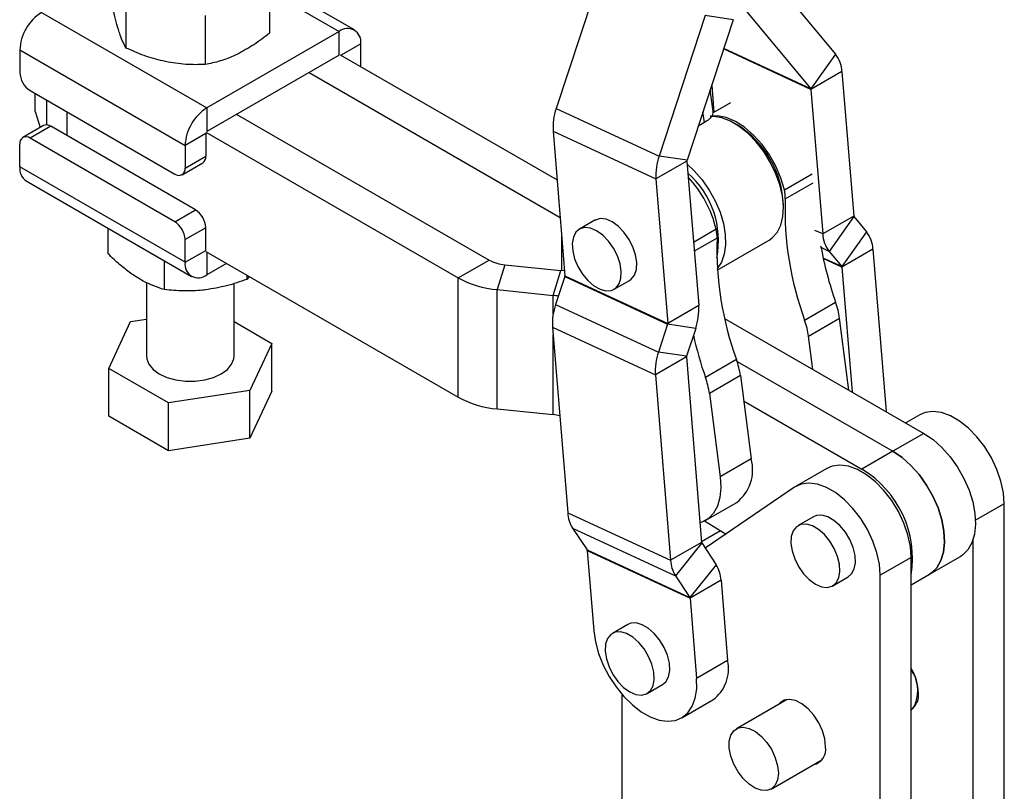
# Model space of a CAD drawing. Header units: millimetres. Extents: x 30 to 390, y 11 to 285.
# Tile 11 of 14: x 288 to 377, y 137 to 208. Entities that reach past the tile are written whole.
import ezdxf

# ---------------------------------------------------------------- set-up
doc = ezdxf.new("R2010")
doc.units = ezdxf.units.MM

msp = doc.modelspace()

# ---------------------------------------------------------------- linework, layer by layer
at = {"color": 7, "linetype": 'Continuous', "lineweight": 25}
for p, q in [((340.75082, 212.308698), (336.533321, 199.47926)), ((318.124199, 206.641575), (310.308596, 211.153426)), ((356.194902, 211.461199), (362.030033, 204.435013)), ((310.388958, 210.822947), (310.388958, 206.35175)), ((297.264713, 209.465153), (297.264713, 204.993956)), ((289.571418, 208.244622), (304.656358, 199.536271)), ((304.505805, 207.956914), (304.505805, 203.485717)), ((350.133301, 207.961911), (345.915802, 195.132466)), ((352.692171, 207.578218), (348.474672, 194.748772)), ((352.692171, 207.578218), (350.133301, 207.961911)), ((353.925626, 208.290276), (359.760756, 201.26409)), ((316.724313, 206.502954), (304.656358, 199.536271)), ((316.724313, 204.325511), (316.724313, 206.502954)), ((318.704213, 203.291393), (318.704213, 205.359609)), ((287.591518, 204.815334), (302.676458, 196.106983)), ((287.591518, 204.815334), (287.591518, 202.746765)), ((316.724313, 204.325511), (304.656358, 197.358829)), ((316.818594, 204.379938), (336.616904, 192.950617)), ((362.030033, 204.435013), (359.760756, 201.26409)), ((313.990167, 202.747122), (336.896084, 189.523818)), ((362.607822, 202.845636), (359.779395, 201.21282)), ((362.607822, 202.845636), (363.682305, 189.656882)), ((350.720974, 201.581922), (350.922149, 199.11261)), ((288.534322, 201.113773), (301.733651, 193.493962)), ((289.005731, 199.20758), (289.005731, 200.841635)), ((350.848474, 199.201961), (350.59034, 201.184541)), ((359.779395, 201.21282), (360.853878, 188.024066)), ((304.656358, 199.536271), (304.656358, 197.358829)), ((336.533321, 199.47926), (345.915802, 195.132466)), ((352.436598, 199.986882), (350.810853, 199.048359)), ((289.005731, 199.20758), (289.454131, 197.740721)), ((307.390504, 198.937218), (330.417568, 185.643976)), ((289.753332, 197.913442), (287.867713, 196.824898)), ((290.41994, 197.847436), (288.534322, 196.758892)), ((303.619269, 190.227626), (290.41994, 197.847436)), ((350.058157, 198.187571), (349.499017, 197.864787)), ((353.062636, 197.976193), (352.779839, 198.139499)), ((301.733651, 189.139081), (288.534322, 196.758892)), ((304.562077, 197.195527), (302.676458, 196.106983)), ((304.562077, 197.304401), (327.589141, 184.01116)), ((304.562077, 197.195527), (304.562077, 195.126959)), ((336.254779, 197.395526), (345.63726, 193.048739)), ((336.254779, 197.395526), (337.329262, 184.20678)), ((287.591518, 194.145869), (287.591518, 196.214437)), ((302.676458, 196.106983), (302.676458, 194.038414)), ((302.676458, 194.038414), (304.562077, 195.126959)), ((348.474672, 194.748772), (345.915802, 195.132466)), ((302.676458, 185.437518), (287.591518, 194.145869)), ((302.400263, 193.427954), (304.285881, 194.516498)), ((348.465686, 194.681555), (345.63726, 193.048739)), ((348.465686, 194.681555), (349.540169, 181.492801)), ((288.171532, 192.863903), (303.256472, 184.155552)), ((345.63726, 193.048739), (346.711743, 179.859985)), ((357.269237, 190.36279), (357.269237, 190.689353)), ((301.733651, 189.139081), (303.619269, 190.227626)), ((363.682305, 189.656882), (360.853878, 188.024066)), ((363.700943, 189.605612), (361.431667, 186.434689)), ((363.700943, 189.605612), (364.858431, 188.211862)), ((340.070758, 189.274962), (338.656544, 188.458554)), ((295.619785, 188.564118), (295.619785, 186.245719)), ((304.562077, 188.594631), (302.676458, 187.506087)), ((304.562077, 186.526063), (304.562077, 188.594631)), ((364.858431, 188.211862), (362.589155, 185.040938)), ((302.676458, 185.437518), (302.676458, 187.506087)), ((351.2348, 184.731224), (355.953851, 187.455474)), ((302.676458, 185.437518), (304.562077, 186.526063)), ((304.562077, 186.417189), (327.589141, 173.123948)), ((361.431667, 186.434689), (362.589155, 185.040938)), ((365.436221, 186.622481), (362.607793, 184.989665)), ((365.436221, 186.622481), (366.643244, 171.806875)), ((300.776832, 185.587015), (300.776832, 182.946374)), ((306.448001, 185.328467), (304.656358, 184.294174)), ((327.589141, 184.01116), (330.417568, 185.643976)), ((331.839759, 185.216511), (331.144617, 182.942498)), ((331.839759, 185.216511), (336.956329, 184.695264)), ((308.304913, 184.256496), (308.304913, 183.874944)), ((336.261188, 182.42125), (336.956329, 184.695264)), ((337.292678, 184.65582), (336.956329, 184.695264)), ((337.329262, 184.20678), (346.711743, 179.859985)), ((362.607793, 184.989665), (363.535636, 173.60086)), ((299.147864, 183.6063), (299.147864, 176.889597)), ((307.147863, 176.889598), (307.147863, 183.510897)), ((308.523718, 184.130182), (308.304913, 183.874944)), ((327.589141, 173.123948), (327.589141, 184.01116)), ((337.320276, 184.13956), (336.48367, 181.594643)), ((337.320276, 184.13956), (346.702758, 179.792769)), ((341.822953, 182.973577), (343.237167, 183.789985)), ((331.144617, 172.055285), (331.144617, 182.942498)), ((331.144617, 182.942498), (336.261188, 182.42125)), ((336.48367, 181.594643), (345.866152, 177.247852)), ((349.540169, 181.492801), (346.711743, 179.859985)), ((359.206119, 180.157805), (362.034546, 181.790621)), ((295.712163, 175.739415), (297.704554, 180.031953)), ((297.704554, 180.031953), (299.147866, 180.255209)), ((307.147866, 180.023166), (310.583564, 178.039779)), ((346.702758, 179.792769), (345.866152, 177.247852)), ((349.261627, 179.409075), (346.702758, 179.792769)), ((351.902124, 180.316743), (370.087306, 169.818661)), ((359.559463, 178.695682), (362.38789, 180.328498)), ((363.241744, 173.77052), (362.38789, 180.328498)), ((336.205128, 179.510916), (345.587609, 175.164121)), ((336.205128, 179.510916), (337.58387, 162.587534)), ((349.261627, 179.409075), (348.425022, 176.864158)), ((310.583564, 178.039779), (308.591176, 173.74724)), ((310.583564, 173.684894), (310.583564, 178.039779)), ((359.953573, 175.668738), (359.559463, 178.695682)), ((348.425022, 176.864158), (345.866152, 177.247852)), ((348.416036, 176.796938), (345.587609, 175.164121)), ((348.416036, 176.796938), (349.794779, 159.87356)), ((352.983579, 176.56561), (350.155152, 174.932793)), ((353.041405, 176.393418), (367.258879, 168.185845)), ((301.155474, 172.597059), (295.712163, 175.739415)), ((295.712163, 171.38453), (295.712163, 175.739415)), ((345.587609, 175.164121), (346.966351, 158.240744)), ((353.336923, 175.103486), (350.508496, 173.47067)), ((353.336923, 175.103486), (354.32845, 167.488121)), ((308.591176, 173.74724), (301.155474, 172.597059)), ((308.591176, 169.392355), (308.591176, 173.74724)), ((310.583564, 173.684894), (308.591176, 169.392355)), ((350.508496, 173.47067), (351.500023, 165.855305)), ((301.155474, 168.242174), (301.155474, 172.597059)), ((353.639085, 172.782752), (364.430452, 166.553028)), ((331.144617, 172.055285), (336.261188, 171.534038)), ((301.155474, 168.242174), (295.712163, 171.38453)), ((369.72938, 171.527392), (368.428376, 170.776338)), ((370.087306, 169.818661), (367.258879, 168.185845)), ((308.591176, 169.392355), (301.155474, 168.242174)), ((367.258879, 168.185845), (364.430452, 166.553028)), ((354.32845, 167.488121), (351.500023, 165.855305)), ((361.244099, 166.628943), (358.415672, 164.996127)), ((358.277045, 164.908816), (350.137817, 159.334138)), ((350.180126, 161.894243), (353.008553, 163.527059)), ((377.422284, 123.101751), (377.422284, 163.406293)), ((337.58387, 162.587534), (346.966351, 158.240744)), ((350.077223, 161.838397), (352.044059, 160.639754)), ((360.01882, 162.219094), (358.604607, 161.402686)), ((338.031837, 161.172779), (347.414318, 156.825988)), ((338.031837, 161.172779), (339.357385, 159.180833)), ((351.53524, 160.940239), (349.78996, 159.93271)), ((374.593856, 121.468935), (374.593856, 160.176217)), ((339.357385, 159.180833), (348.739866, 154.834038)), ((339.371836, 159.135193), (348.754316, 154.788403)), ((339.371836, 159.135193), (339.968429, 151.812303)), ((349.794779, 159.87356), (346.966351, 158.240744)), ((349.809229, 159.827921), (347.414318, 156.825988)), ((349.809229, 159.827921), (351.134776, 157.835974)), ((368.937002, 158.507844), (366.108575, 156.875028)), ((368.937002, 118.203302), (368.937002, 158.507844)), ((370.591942, 156.96858), (373.420369, 158.601397)), ((351.134776, 157.835974), (348.739866, 154.834038)), ((347.414318, 156.825988), (348.739866, 154.834038)), ((351.582743, 156.421219), (348.754316, 154.788403)), ((351.582743, 156.421219), (352.179337, 149.098326)), ((361.771016, 155.91771), (363.185229, 156.734118)), ((366.108575, 116.570486), (366.108575, 156.875028)), ((368.937002, 156.013204), (370.591942, 156.96858)), ((348.754316, 154.788403), (349.35091, 147.46551)), ((343.076465, 152.381396), (341.662251, 151.564988)), ((352.179337, 149.098326), (349.35091, 147.46551)), ((344.828661, 146.080011), (346.242874, 146.896419)), ((342.538349, 146.002223), (342.538349, 130.177288)), ((347.992732, 143.865248), (350.821159, 145.498064)), ((357.59868, 145.534543), (352.971793, 142.863498)), ((369.134205, 144.861708), (369.258704, 144.93358)), ((356.146535, 137.364086), (360.773422, 140.035131))]:
    msp.add_line(p, q, dxfattribs=at)
at = {"color": 8, "linetype": 'Continuous', "lineweight": 25}
for p, q in [((310.388957, 210.160277), (316.724313, 206.502954)), ((318.704213, 205.359609), (316.91289, 204.3255)), ((359.779395, 201.21282), (351.812926, 204.90359)), ((359.760756, 201.26409), (351.825089, 204.940591)), ((290.054734, 197.973265), (290.054734, 200.236058)), ((291.905912, 196.989603), (291.905912, 199.167398)), ((350.058157, 198.187571), (349.929633, 199.174696)), ((357.355555, 192.040488), (359.901139, 193.510022)), ((357.431947, 191.229301), (359.977531, 192.698836)), ((337.017231, 188.036792), (337.017231, 184.688889)), ((351.133015, 188.448292), (349.070511, 187.257634)), ((360.853878, 188.024066), (360.14357, 188.353144)), ((351.209407, 187.637106), (349.137061, 186.440766)), ((304.656358, 186.362762), (304.656358, 184.294174)), ((361.431667, 186.434689), (360.697792, 186.774683)), ((362.589155, 185.040938), (360.889168, 185.828522)), ((362.607793, 184.989665), (360.899556, 185.781074)), ((336.261188, 180.693263), (336.261188, 182.42125)), ((336.261188, 171.534038), (336.261188, 178.822809)), ((377.422284, 163.406293), (374.796975, 161.890734))]:
    msp.add_line(p, q, dxfattribs=at)
at = {"color": 7, "linetype": 'Continuous', "lineweight": 25, "flags": 128}
for points in [[(351.642888, 198.627093), (350.885498, 198.749432), (350.592969, 198.74589)], [(357.355555, 192.040488), (357.037768, 193.124861), (356.579683, 194.205701), (355.997462, 195.244867), (355.31165, 196.205694), (354.546448, 197.054277), (353.728858, 197.760671), (352.887729, 198.299951), (352.052743, 198.653085), (351.253364, 198.807614), (350.620709, 198.778139)], [(355.953851, 187.455474), (356.251664, 187.663181), (356.704123, 188.170812), (357.030428, 188.832212), (357.220092, 189.626119), (357.267019, 190.527012), (357.169702, 191.50594), (356.931266, 192.531437), (356.559378, 193.570547), (356.065988, 194.589868), (355.466955, 195.556638), (354.781533, 196.439787), (354.031751, 197.210929), (353.241708, 197.845272), (352.436797, 198.322445), (351.642888, 198.627093)], [(348.489192, 194.393035), (349.13349, 193.79308), (349.853992, 192.962591), (350.498816, 192.033891), (351.047235, 191.036833), (351.481623, 190.003459), (351.788018, 188.966981), (351.956573, 187.960719), (351.98187, 187.017008), (351.863096, 186.166181), (351.604069, 185.435589), (351.225908, 184.863186)], [(343.237167, 183.789985), (343.389213, 183.896512), (343.686643, 184.27448), (343.856353, 184.794321), (343.887678, 185.423381), (343.77865, 186.122125), (343.536121, 186.846657), (343.175329, 187.551445), (342.718943, 188.192209), (342.195641, 188.728682), (341.638304, 189.127166), (341.08195, 189.36261), (340.561538, 189.420229), (340.109767, 189.296399), (340.070758, 189.274962)], [(340.53592, 182.982096), (341.078582, 182.834398), (341.568537, 182.867767), (341.974999, 183.080104), (342.272429, 183.458072), (342.442139, 183.977913), (342.473464, 184.606973), (342.364437, 185.305717), (342.121907, 186.030248), (341.761115, 186.735036), (341.30473, 187.375801), (340.781427, 187.912274), (340.22409, 188.310758), (339.667736, 188.546202), (339.147325, 188.603821), (338.695553, 188.479991), (338.34081, 188.182493), (338.105383, 187.730023), (338.004068, 187.151004), (338.043227, 186.481825), (338.220403, 185.764534), (338.524461, 185.044194), (338.936297, 184.366071), (339.430034, 183.772773), (339.974649, 183.301581), (340.53592, 182.982096)], [(299.147864, 176.889597), (299.173014, 176.631055), (299.37233, 176.126934), (299.760967, 175.661055), (300.319438, 175.25678), (301.019735, 174.934384), (301.826748, 174.710028), (302.700006, 174.594966), (303.595724, 174.594965), (304.468982, 174.710027), (305.275991, 174.934384), (305.976291, 175.256781), (306.53476, 175.661055), (306.923399, 176.126932), (307.122715, 176.631053), (307.147863, 176.889598)], [(377.422284, 163.406293), (377.345664, 164.406059), (377.118411, 165.460289), (376.748252, 166.533142), (376.247774, 167.58813), (375.633994, 168.589387), (374.927784, 169.502864), (374.153156, 170.297495), (373.336452, 170.946264), (372.505442, 171.427111), (371.688384, 171.723684), (370.913059, 171.825901), (370.205833, 171.730282), (369.72938, 171.527392)], [(370.087306, 169.818661), (370.917662, 169.254192), (371.722051, 168.537143), (372.475319, 167.689942), (373.15391, 166.739078), (373.736604, 165.714289), (374.205178, 164.647617), (374.544981, 163.572422), (374.745385, 162.522332), (374.800124, 161.530172), (374.707486, 160.62698), (374.470367, 159.840996), (374.096184, 159.196797), (373.596637, 158.714532), (373.420369, 158.601397)], [(367.258879, 168.185845), (368.089235, 167.621376), (368.893624, 166.904327), (369.646892, 166.057125), (370.325483, 165.106262), (370.908176, 164.081473), (371.376751, 163.0148), (371.716554, 161.939606), (371.916958, 160.889516), (371.971697, 159.897355), (371.879059, 158.994164), (371.64194, 158.20818), (371.267757, 157.56398), (370.76821, 157.081715), (370.591942, 156.96858)], [(370.591942, 156.96858), (370.76821, 157.081715), (371.267757, 157.56398), (371.64194, 158.20818), (371.879059, 158.994164), (371.971697, 159.897355), (371.916958, 160.889516), (371.716554, 161.939606), (371.376751, 163.0148), (370.908176, 164.081473), (370.325483, 165.106262), (369.646892, 166.057125), (368.893624, 166.904327), (368.089235, 167.621376), (367.258879, 168.185845)], [(368.937002, 158.507844), (368.860383, 159.50761), (368.63313, 160.561841), (368.26297, 161.634694), (367.762492, 162.689682), (367.148712, 163.690938), (366.442502, 164.604415), (365.667875, 165.399047), (364.851171, 166.047815), (364.020161, 166.528662), (363.203102, 166.825235), (362.427778, 166.927453), (361.720552, 166.831833), (361.244099, 166.628943)], [(351.500023, 165.855305), (351.560687, 164.873992), (351.47813, 163.97757), (351.254861, 163.193272), (350.897663, 162.544941), (350.41739, 162.052264), (349.828633, 161.730214), (349.648219, 161.672502)], [(366.108575, 156.875028), (366.031956, 157.874794), (365.804702, 158.929024), (365.434543, 160.001878), (364.934065, 161.056865), (364.320285, 162.058122), (363.614075, 162.971599), (362.839448, 163.766231), (362.022744, 164.414999), (361.191734, 164.895846), (360.374675, 165.192419), (359.599351, 165.294636), (358.892124, 165.199017), (358.277045, 164.908816)], [(363.185229, 156.734118), (363.49262, 156.999696), (363.731603, 157.448199), (363.836778, 158.02415), (363.801535, 158.691368), (363.628088, 159.407926), (363.327336, 160.1288), (362.918177, 160.808691), (362.426319, 161.404887), (361.882668, 161.879915), (361.321382, 162.203939), (360.777731, 162.356596), (360.285873, 162.328288), (360.01882, 162.219094)], [(360.187812, 156.074484), (360.744671, 155.834254), (361.266541, 155.771583), (361.72063, 155.890417), (362.078407, 156.183288), (362.31739, 156.631791), (362.422565, 157.207742), (362.387321, 157.87496), (362.213875, 158.591518), (361.913123, 159.312392), (361.503964, 159.992283), (361.012106, 160.588479), (360.468454, 161.063507), (359.907169, 161.387531), (359.363518, 161.540188), (358.871659, 161.51188), (358.4625, 161.304394), (358.161749, 160.930761), (357.988302, 160.41446), (357.953058, 159.787934), (358.058233, 159.09055), (358.297216, 158.366123), (358.654993, 157.660172), (359.109082, 157.017058), (359.630952, 156.47719), (360.187812, 156.074484)], [(346.242874, 146.896419), (346.550265, 147.161996), (346.789248, 147.610499), (346.894423, 148.186455), (346.859179, 148.853672), (346.685732, 149.570228), (346.384981, 150.291102), (345.975821, 150.970995), (345.483964, 151.567186), (344.940312, 152.04222), (344.379027, 152.366242), (343.835376, 152.518896), (343.343518, 152.490592), (343.076465, 152.381396)], [(339.968429, 151.812303), (340.12012, 150.792159), (340.409743, 149.736974), (340.828498, 148.678811), (341.363661, 147.649817), (341.998973, 146.681261), (342.715127, 145.802573), (343.490366, 145.040449), (344.301133, 144.418047), (345.122794, 143.95428), (345.930384, 143.663236), (346.699363, 143.553759), (347.406368, 143.629177), (348.029915, 143.887198), (348.551059, 144.319982), (348.953965, 144.914377), (349.226392, 145.652325), (349.36006, 146.511406), (349.35091, 147.46551)], [(343.245456, 146.236786), (343.802315, 145.996553), (344.324185, 145.933885), (344.778274, 146.052719), (345.136051, 146.345588), (345.375034, 146.79409), (345.480209, 147.370046), (345.444965, 148.037264), (345.271519, 148.75382), (344.970767, 149.474693), (344.561608, 150.154587), (344.06975, 150.750778), (343.526098, 151.225811), (342.964813, 151.549834), (342.421162, 151.702488), (341.929304, 151.674183), (341.520145, 151.466695), (341.219393, 151.093062), (341.045946, 150.576764), (341.010703, 149.950237), (341.115878, 149.252849), (341.354861, 148.528422), (341.712637, 147.822473), (342.166727, 147.179359), (342.688597, 146.639489), (343.245456, 146.236786)], [(361.111687, 141.22955), (361.039118, 141.93479), (360.82597, 142.679505), (360.485636, 143.416899), (360.039502, 144.100641), (359.515597, 144.68777), (358.946843, 145.14139), (358.368976, 145.433002), (357.818305, 145.544283), (357.32943, 145.468241), (356.933071, 145.209653), (356.830187, 145.090901)], [(354.705112, 142.616572), (355.25767, 142.174396), (355.766339, 141.602747), (356.199157, 140.93754), (356.528927, 140.220574), (356.734931, 139.496898), (356.804223, 138.811986), (356.732449, 138.20887), (356.52412, 137.725446), (356.192326, 137.392093), (355.757914, 137.229751), (355.24818, 137.248628), (354.695153, 137.44753), (354.133581, 137.813965), (353.59875, 138.324906), (353.124266, 138.94825), (352.739941, 139.644829), (352.469925, 140.370873), (352.331183, 141.080766), (352.332434, 141.729899), (352.473598, 142.277486), (352.745806, 142.689121), (353.131954, 142.938939), (353.607779, 143.011241), (354.143383, 142.901488), (354.705112, 142.616572)]]:
    msp.add_lwpolyline(points, dxfattribs=at)
at = {"color": 7, "linetype": 'Continuous', "lineweight": 25}
for centre, radius, start, end in [((291.890139, 204.619716), 4.30307, 122.60558397, 177.39443789), ((317.497202, 205.555402), 1.222788, 350.78610416, 129.20307808), ((359.779164, 202.71704), 2.831579, 2.60297684, 37.35264242), ((289.638456, 202.8399), 2.049055, 182.60514822, 237.39460545), ((359.688123, 201.208662), 0.091366, 2.60839393, 37.34800268), ((306.975079, 195.911366), 4.30307, 122.60558397, 177.39443789), ((341.611791, 197.739914), 5.368071, 161.09396472, 183.67832534), ((290.029386, 197.302265), 0.670629, 54.38262245, 114.30758021), ((348.194238, 190.308099), 9.083004, 2.40566363, 57.58893361), ((288.16628, 196.307681), 0.582276, 50.79669792, 189.21479319), ((303.927809, 195.046214), 0.639386, 304.05748351, 7.25495138), ((350.994185, 193.393133), 5.367984, 161.09380562, 183.67845141), ((288.95528, 193.990696), 1.372562, 173.50865369, 235.17919643), ((348.638516, 194.692661), 0.173186, 161.09552334, 183.67671514), ((302.101692, 193.945176), 0.582279, 230.79690625, 9.21421518), ((343.140922, 187.422252), 8.197106, 348.81144194, 48.65620825), ((340.907935, 186.016589), 10.510254, 13.37743686, 43.0612962), ((354.495068, 191.361916), 2.939871, 357.4145661, 13.3451604), ((386.63435, 190.230993), 29.219462, 178.04205815, 200.16607189), ((302.515121, 188.501485), 2.049074, 2.6054255, 57.39445141), ((363.773558, 189.661034), 0.091348, 182.60479325, 217.35160337), ((300.629502, 187.412941), 2.049074, 2.6054255, 57.39445141), ((348.272528, 187.76972), 2.939871, 357.4145661, 13.3451604), ((363.682565, 188.152673), 2.831609, 182.6031645, 217.35245476), ((362.607533, 186.493878), 2.831609, 2.60310867, 37.35246226), ((380.41181, 186.638797), 29.219462, 178.04205815, 200.16607189), ((394.171585, 193.078449), 34.061772, 190.36502506, 199.35333641), ((303.883467, 185.241721), 1.222786, 170.78590854, 309.20327369), ((332.145248, 188.812453), 3.608896, 241.39762022, 265.14416327), ((337.156412, 184.195674), 0.173206, 341.09662555, 3.67652093), ((362.516526, 184.985513), 0.091362, 2.60460168, 37.34819955), ((331.908322, 191.932298), 9.022181, 241.39756522, 265.14424551), ((335.832094, 178.164396), 4.278426, 77.87033567, 84.24397988), ((341.562139, 179.855298), 5.368069, 161.0939731, 183.6782657), ((344.1832, 181.148413), 5.368028, 341.09389968, 3.67835735), ((355.088754, 179.33831), 7.365993, 7.72548758, 19.44631253), ((346.53892, 179.848878), 0.173179, 341.09506705, 3.67717143), ((352.260327, 177.705493), 7.365993, 7.72548758, 19.44631253), ((383.223148, 186.496772), 35.031671, 192.73411165, 199.27488617), ((350.944609, 175.508505), 5.368059, 161.09392038, 183.67829661), ((348.58887, 176.808045), 0.17319, 161.09521445, 183.67714001), ((346.037787, 174.113298), 7.365993, 7.72548758, 19.44631253), ((343.20936, 172.480482), 7.365993, 7.72548758, 19.44631253), ((331.908322, 181.045085), 9.022181, 241.39756522, 265.14424551), ((335.84424, 167.356894), 4.197901, 75.94735477, 84.29980813), ((350.70657, 166.494559), 3.755687, 307.80186511, 15.34013962), ((359.522839, 158.385051), 9.528931, 351.09852543, 59.00104444), ((340.566525, 162.753661), 2.987278, 183.1879334, 211.95174299), ((339.275591, 159.129826), 0.096394, 3.1916665, 31.94764271), ((349.891, 159.878919), 0.096371, 183.18780706, 211.95068342), ((349.948984, 158.406862), 2.987255, 183.18781395, 211.95184923), ((348.600104, 156.255098), 2.987262, 3.18784268, 31.9518073), ((348.65811, 154.783044), 0.096356, 3.18802724, 31.95298461), ((348.728291, 148.343899), 3.532545, 306.33128708, 12.33133228), ((364.78184, 145.934991), 4.818995, 2.29539272, 30.43022191), ((366.098541, 146.344191), 3.428502, 340.96848058, 34.11623162), ((367.877912, 145.984198), 1.725061, 313.37871328, 4.78170148), ((359.69074, 140.996693), 1.4399, 282.60344557, 9.30658665)]:
    msp.add_arc(centre, radius, start, end, dxfattribs=at)
for points, knots in [([(296.585745, 206.69489), (296.497939, 206.993421), (296.321059, 207.594801), (296.094661, 208.52551), (295.957776, 209.13946), (295.90677, 209.36823)], [0, 0, 0, 0, 0.382118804, 0.769764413, 1, 1, 1, 1]), ([(297.264713, 204.993956), (297.096195, 205.341215), (296.872331, 205.802527), (296.642554, 206.518), (296.585745, 206.69489)], [0, 0, 0, 0, 0.75276492, 1, 1, 1, 1]), ([(310.388958, 206.35175), (309.911232, 205.98313), (308.947022, 205.239131), (307.950281, 204.703021), (307.447383, 204.432531)], [0, 0, 0, 0, 0.4954579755, 1, 1, 1, 1]), ([(300.885259, 203.753635), (300.799475, 203.772082), (300.149595, 203.911834), (298.924251, 204.273245), (297.821261, 204.752256), (297.264713, 204.993956)], [0, 0, 0, 0, 0.070062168, 0.530770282, 1, 1, 1, 1]), ([(307.447383, 204.432531), (307.377685, 204.399157), (306.849675, 204.146329), (305.854128, 203.767512), (304.957984, 203.58022), (304.505805, 203.485717)], [0, 0, 0, 0, 0.0700628, 0.53077028, 1, 1, 1, 1]), ([(304.505805, 203.485717), (303.917813, 203.472296), (302.731047, 203.44521), (301.504237, 203.650206), (300.885259, 203.753635)], [0, 0, 0, 0, 0.495457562, 1, 1, 1, 1]), ([(350.825977, 199.200078), (350.829517, 199.106768), (350.837551, 198.89505), (350.553778, 198.515165), (350.21142, 198.288875), (350.058157, 198.187571)], [0, 0, 0, 0, 0.303261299, 0.688091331, 1, 1, 1, 1]), ([(298.198309, 184.109843), (297.864861, 184.338869), (297.193139, 184.800236), (296.333334, 185.551729), (295.81349, 186.057324), (295.619785, 186.245719)], [0, 0, 0, 0, 0.382117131, 0.769764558, 1, 1, 1, 1]), ([(300.776832, 182.946374), (300.136851, 183.160237), (299.286675, 183.444341), (298.414052, 183.977922), (298.198309, 184.109843)], [0, 0, 0, 0, 0.75276455, 1, 1, 1, 1]), ([(308.304913, 183.874944), (307.693616, 183.663649), (306.459815, 183.237185), (305.184383, 183.029328), (304.540874, 182.924454)], [0, 0, 0, 0, 0.495458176, 1, 1, 1, 1]), ([(304.540874, 182.924454), (304.451689, 182.914034), (303.776053, 182.835095), (302.502143, 182.784133), (301.355439, 182.891964), (300.776832, 182.946374)], [0, 0, 0, 0, 0.0700629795, 0.5307700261, 1, 1, 1, 1]), ([(368.937002, 144.555017), (369.038559, 144.698129), (369.194529, 144.917921), (369.297298, 145.15991), (369.333152, 145.244333)], [0, 0, 0, 0, 0.651128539, 1, 1, 1, 1])]:
    msp.add_open_spline(points, degree=3, knots=knots, dxfattribs=at)

doc.saveas('drawing.dxf')
